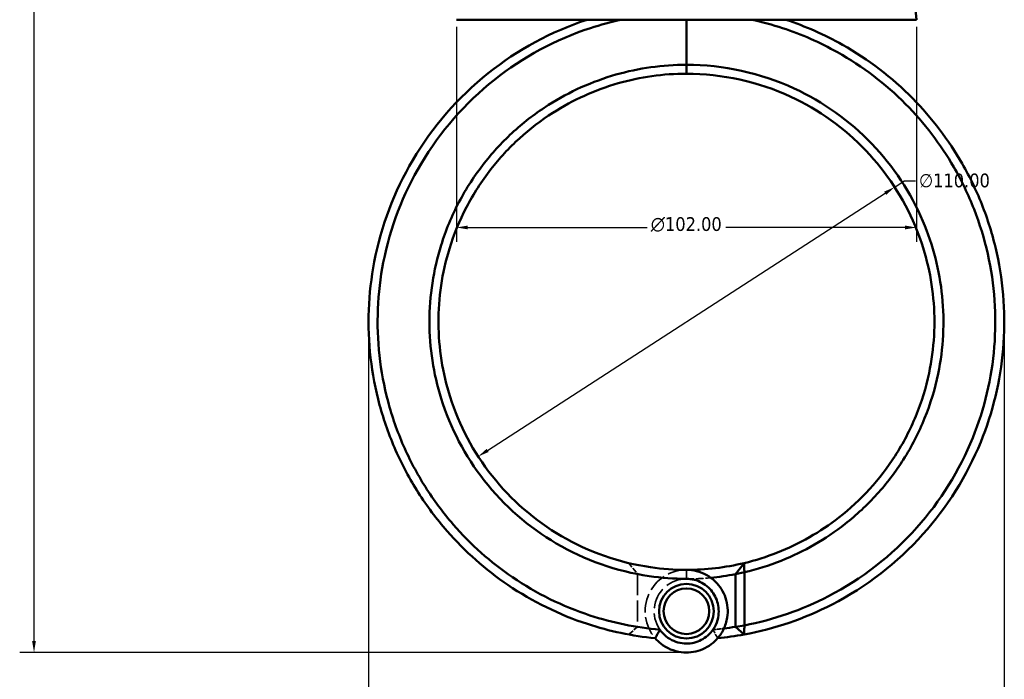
# Model space of a CAD drawing. Header units: millimetres. Extents: x 0 to 926, y 0 to 963.
# Tile 3 of 18: x 249 to 468, y 245 to 391. Entities that reach past the tile are written whole.
import ezdxf

# ---------------------------------------------------------------- set-up
doc = ezdxf.new("R2010")
doc.units = ezdxf.units.MM
doc.linetypes.add('DASHED', pattern=[0.2067, 0.1654, -0.0413])
for name, color, linetype, lineweight in [('Dimension (ANSI)', 7, 'Continuous', 25), ('Hidden (ANSI)', 7, 'DASHED', 35), ('Hidden Narrow (ANSI)', 7, 'DASHED', 25), ('Visible (ANSI)', 7, 'Continuous', 50), ('Visible Narrow (ANSI)', 7, 'Continuous', 35)]:
    doc.layers.add(name, color=color, linetype=linetype, lineweight=lineweight)
doc.styles.add('Note Text (ANSI)', font='tahoma.ttf')
doc.dimstyles.new('Default - mm (ANSI)', dxfattribs={"dimtxt": 3.048, "dimasz": 2.5, "dimexe": 3.175, "dimexo": 1.6002, "dimgap": 0.8, "dimtad": 0, "dimtoh": 1, "dimrnd": 1e-08, "dimzin": 4, "dimdsep": 46, "dimtxsty": 'Note Text (ANSI)', "dimcen": 0.09, "dimdle": 10, "dimclrd": 256, "dimclre": 256, "dimclrt": 256, "dimadec": 1, "dimazin": 1, "dimtfac": 1, "dimtofl": 0, "dimtmove": 0, "dimatfit": 3, "dimfxl": 1, "dimtolj": 1, "dimtzin": 4, "dimlwd": -1, "dimlwe": -1, "dimarcsym": 0})

# ---------------------------------------------------------------- blocks, each defined once
blk = doc.blocks.new('*D6')
at = {"layer": 'Defpoints', "color": 0, "transparency": 16777216}
for p in [(443.42, 353.74), (351.05, 294.01)]:
    blk.add_point(p, dxfattribs=at)
at = {"layer": 'Dimension (ANSI)', "transparency": 16777216}
for p, q in [((443.42, 353.74), (445.52, 355.1)), ((445.52, 355.1), (448.02, 355.1)), ((353.15, 295.36), (441.32, 352.38))]:
    blk.add_line(p, q, dxfattribs=at)
for points in [[(441.09, 352.73), (441.55, 352.03), (443.42, 353.74)], [(352.92, 295.71), (353.38, 295.01), (351.05, 294.01)]]:
    blk.add_solid(points, dxfattribs=at)
at = {"layer": 'Dimension (ANSI)', "transparency": 16777216, "insert": (448.82, 356.74), "char_height": 3.048, "attachment_point": 1, "style": 'Note Text (ANSI)'}
blk.add_mtext('\\A1;∅110.00', dxfattribs=at)
blk = doc.blocks.new('*D7')
at = {"layer": 'Defpoints', "color": 0, "transparency": 16777216}
for p in [(467.69, 326.49), (326.74, 323.87), (467.69, 186.99)]:
    blk.add_point(p, dxfattribs=at)
at = {"layer": 'Dimension (ANSI)', "transparency": 16777216}
for p, q in [((467.69, 324.89), (467.69, 183.81)), ((326.74, 322.27), (326.74, 183.81)), ((329.24, 186.99), (429.92, 186.99)), ((465.19, 186.99), (443.55, 186.99))]:
    blk.add_line(p, q, dxfattribs=at)
for points in [[(329.24, 187.4), (329.24, 186.57), (326.74, 186.99)], [(465.19, 187.4), (465.19, 186.57), (467.69, 186.99)]]:
    blk.add_solid(points, dxfattribs=at)
at = {"layer": 'Dimension (ANSI)', "transparency": 16777216, "insert": (430.72, 188.57), "char_height": 3.048, "attachment_point": 1, "style": 'Note Text (ANSI)'}
blk.add_mtext('\\A1;140.95', dxfattribs=at)
blk = doc.blocks.new('*D8')
at = {"layer": 'Defpoints', "color": 0, "transparency": 16777216}
for p in [(252.54, 523.55), (381.94, 523.55), (397.84, 250.57)]:
    blk.add_point(p, dxfattribs=at)
at = {"layer": 'Dimension (ANSI)', "transparency": 16777216}
for p, q in [((380.34, 523.55), (249.36, 523.55)), ((252.54, 521.05), (252.54, 432.54)), ((252.54, 253.07), (252.54, 418.6)), ((396.24, 250.57), (249.36, 250.57))]:
    blk.add_line(p, q, dxfattribs=at)
for points in [[(252.12, 521.05), (252.95, 521.05), (252.54, 523.55)], [(252.12, 253.07), (252.95, 253.07), (252.54, 250.57)]]:
    blk.add_solid(points, dxfattribs=at)
at = {"layer": 'Dimension (ANSI)', "transparency": 16777216, "insert": (250.94, 419.4), "char_height": 3.048, "attachment_point": 1, "rotation": 90, "style": 'Note Text (ANSI)'}
blk.add_mtext('\\A1;272.98', dxfattribs=at)
blk = doc.blocks.new('*D11')
at = {"layer": 'Defpoints', "color": 0, "transparency": 16777216}
for p in [(346.24, 390.85), (448.24, 390.85), (346.24, 344.78)]:
    blk.add_point(p, dxfattribs=at)
at = {"layer": 'Dimension (ANSI)', "transparency": 16777216}
for p, q in [((346.24, 389.25), (346.24, 341.61)), ((448.24, 389.25), (448.24, 341.61)), ((348.74, 344.78), (388.52, 344.78)), ((445.74, 344.78), (405.95, 344.78))]:
    blk.add_line(p, q, dxfattribs=at)
for points in [[(348.74, 345.2), (348.74, 344.37), (346.24, 344.78)], [(445.74, 345.2), (445.74, 344.37), (448.24, 344.78)]]:
    blk.add_solid(points, dxfattribs=at)
at = {"layer": 'Dimension (ANSI)', "transparency": 16777216, "insert": (389.32, 347.07), "char_height": 3.048, "attachment_point": 1, "style": 'Note Text (ANSI)'}
blk.add_mtext('\\A1;{\\fAIGDT|b0|i0;\\H3.0480;\\ln}\\fTahoma|b0|i0;\\H3.0480;102.00', dxfattribs=at)

msp = doc.modelspace()

# ---------------------------------------------------------------- linework, layer by layer
at = {"layer": 'Hidden (ANSI)', "ltscale": 7.016547}
msp.add_line((384.433, 270.384), (386.386, 267.954), dxfattribs=at)
at = {"layer": 'Hidden (ANSI)', "ltscale": 28.247301}
msp.add_line((386.386, 267.915), (386.386, 256.238), dxfattribs=at)
at = {"layer": 'Hidden (ANSI)', "ltscale": 6.189257}
msp.add_line((386.386, 256.213), (384.415, 254.549), dxfattribs=at)
at = {"layer": 'Hidden (ANSI)', "ltscale": 25.314264}
msp.add_arc((397.236, 259.713), 9.16, 90, 220.91607, dxfattribs=at)
at = {"layer": 'Hidden (ANSI)', "ltscale": 26.406904}
msp.add_arc((397.236, 323.873), 57, 259.02674, 270, dxfattribs=at)
at = {"layer": 'Hidden (ANSI)', "ltscale": 28.438055}
for start, end in [(90, 325.19061), (214.80939, 90)]:
    msp.add_arc((397.236, 259.713), 7.16, start, end, dxfattribs=at)
at = {"layer": 'Hidden (ANSI)', "ltscale": 10.260382}
msp.add_arc((397.236, 323.873), 57, 270, 275.41489, dxfattribs=at)
at = {"layer": 'Hidden (ANSI)', "ltscale": 9.542219}
msp.add_arc((397.236, 323.873), 68.5, 260.8863, 265.07675, dxfattribs=at)
at = {"layer": 'Hidden (ANSI)', "ltscale": 4.674237}
msp.add_arc((397.236, 323.873), 68.5, 274.92325, 276.97596, dxfattribs=at)
at = {"layer": 'Hidden (ANSI)', "ltscale": 0.103044}
msp.add_rational_spline([(386.386, 267.915), (386.386, 267.934), (386.386, 267.954)], [1.16932396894, 1.16933031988, 1.1693365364], degree=2, dxfattribs=at)
at = {"layer": 'Hidden (ANSI)', "ltscale": 0.066368}
msp.add_rational_spline([(386.386, 256.213), (386.386, 256.225), (386.386, 256.238)], [1.39367991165, 1.3938952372, 1.39411055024], degree=2, dxfattribs=at)
at = {"layer": 'Hidden (ANSI)', "ltscale": 5.63256}
for points in [[(390.314, 253.714), (390.644, 254.351), (390.994, 254.997), (391.357, 255.626)], [(403.115, 255.626), (403.479, 254.997), (403.828, 254.351), (404.158, 253.714)]]:
    msp.add_open_spline(points, degree=3, dxfattribs=at)
at = {"layer": 'Hidden Narrow (ANSI)', "ltscale": 0.045601}
msp.add_line((397.236, 266.874), (397.236, 266.891), dxfattribs=at)
at = {"layer": 'Visible (ANSI)'}
for p, q in [((447.441, 399.935), (448.236, 390.848)), ((346.236, 390.848), (448.236, 390.848)), ((397.236, 390.848), (397.236, 380.854)), ((397.236, 380.854), (397.236, 390.848)), ((397.236, 378.873), (397.236, 380.854)), ((397.236, 380.854), (397.236, 378.873)), ((408.086, 267.954), (410.039, 270.384)), ((410.086, 268.359), (408.086, 267.954)), ((408.086, 267.954), (408.086, 256.213)), ((410.086, 256.571), (410.086, 268.359)), ((408.086, 256.213), (410.086, 256.571)), ((410.058, 254.549), (408.086, 256.213))]:
    msp.add_line(p, q, dxfattribs=at)
for radius in [6.06, 5.06]:
    msp.add_circle((397.236, 259.713), radius, dxfattribs=at)
for radius, start, end in [(55, 270, 283.46112), (57, 275.41489, 280.97326), (68.5, 276.97596, 279.1137), (70.5, 275.63458, 280.47851)]:
    msp.add_arc((397.236, 323.873), radius, start, end, dxfattribs=at)
for points, knots in [([(375.223, 390.848), (367.267, 388.233), (359.786, 384.187), (346.566, 373.631), (340.872, 367.074), (332.417, 352.755), (329.517, 345.079), (326.656, 330.15), (326.384, 322.957), (327.19, 315.89), (327.592, 312.357), (328.263, 308.855), (330.123, 301.994), (331.312, 298.635), (334.183, 292.137), (335.864, 288.997), (339.679, 283.008), (341.812, 280.158), (348.116, 272.943), (352.67, 268.914), (363.096, 261.842), (369.049, 258.92), (380.163, 255.279), (385.211, 254.217), (390.314, 253.714)], [0.3163412, 0.3163412, 0.3163412, 0.3163412, 0.6713834, 0.6713834, 1.034028, 1.034028, 1.377619, 1.377619, 1.6804056, 1.6804056, 1.6804056, 1.8317989, 1.8317989, 1.9831922, 1.9831922, 2.1345855, 2.1345855, 2.2859788, 2.2859788, 2.5433475, 2.5433475, 2.8238073, 2.8238073, 3.0428641, 3.0428641, 3.0428641, 3.0428641]), ([(391.363, 255.606), (386.089, 256.06), (380.867, 257.129), (369.756, 260.784), (363.956, 263.643), (353.809, 270.559), (349.381, 274.497), (343.259, 281.545), (341.19, 284.327), (337.494, 290.173), (335.868, 293.236), (333.096, 299.572), (331.95, 302.846), (330.165, 309.529), (329.526, 312.938), (329.147, 316.376), (328.391, 323.252), (328.683, 330.242), (331.518, 344.734), (334.361, 352.174), (342.61, 366.036), (348.148, 372.375), (360.979, 382.57), (368.229, 386.472), (375.932, 388.994), (378.179, 389.729), (380.465, 390.349), (382.777, 390.848)], [-3.0557292, -3.0557292, -3.0557292, -3.0557292, -2.8238073, -2.8238073, -2.5433475, -2.5433475, -2.2859788, -2.2859788, -2.1345855, -2.1345855, -1.9831922, -1.9831922, -1.8317989, -1.8317989, -1.6804056, -1.6804056, -1.6804056, -1.377619, -1.377619, -1.034028, -1.034028, -0.6713834, -0.6713834, -0.3163412, -0.3163412, -0.3163412, -0.2127394, -0.2127394, -0.2127394, -0.2127394]), ([(410.058, 254.549), (416.828, 255.801), (423.414, 258.052), (437.124, 265.119), (443.995, 270.423), (455.091, 282.786), (459.442, 289.726), (465.185, 303.782), (466.872, 310.772), (467.479, 317.86), (467.783, 321.404), (467.817, 324.972), (467.348, 332.075), (466.844, 335.609), (465.307, 342.563), (464.274, 345.983), (461.703, 352.629), (460.165, 355.856), (455.376, 364.205), (451.678, 369.073), (442.821, 378.049), (437.57, 382.065), (427.856, 387.543), (423.624, 389.41), (419.25, 390.848)], [0.1836005, 0.1836005, 0.1836005, 0.1836005, 0.4777172, 0.4777172, 0.842243, 0.842243, 1.1864566, 1.1864566, 1.4892735, 1.4892735, 1.4892735, 1.640682, 1.640682, 1.7920905, 1.7920905, 1.9434989, 1.9434989, 2.0949074, 2.0949074, 2.3523018, 2.3523018, 2.630053, 2.630053, 2.8252515, 2.8252515, 2.8252515, 2.8252515]), ([(411.695, 390.848), (414.007, 390.349), (416.293, 389.729), (418.541, 388.994), (422.776, 387.607), (426.875, 385.806), (436.291, 380.52), (441.387, 376.643), (449.995, 367.968), (453.595, 363.26), (458.268, 355.176), (459.772, 352.05), (462.29, 345.608), (463.306, 342.291), (464.824, 335.542), (465.327, 332.109), (465.81, 325.208), (465.79, 321.739), (465.509, 318.292), (464.945, 311.397), (463.33, 304.589), (457.788, 290.887), (453.574, 284.112), (442.798, 272.035), (436.113, 266.848), (422.864, 259.988), (416.565, 257.808), (410.086, 256.571)], [-2.9288532, -2.9288532, -2.9288532, -2.9288532, -2.8252515, -2.8252515, -2.8252515, -2.630053, -2.630053, -2.3523018, -2.3523018, -2.0949074, -2.0949074, -1.9434989, -1.9434989, -1.7920905, -1.7920905, -1.640682, -1.640682, -1.4892735, -1.4892735, -1.4892735, -1.1864566, -1.1864566, -0.842243, -0.842243, -0.4777172, -0.4777172, -0.1887605, -0.1887605, -0.1887605, -0.1887605]), ([(397.236, 380.854), (391.957, 380.854), (386.679, 380.116), (376.336, 377.168), (371.289, 374.902), (363.949, 370.24), (361.378, 368.283), (356.602, 363.962), (354.398, 361.6), (350.279, 356.357), (348.395, 353.452), (345.184, 347.349), (343.857, 344.153), (341.113, 335.373), (340.236, 329.623), (340.236, 323.873), (340.236, 318.123), (341.113, 312.373), (344.885, 300.303), (348.148, 294.101), (356.799, 283.09), (362.246, 278.333), (374.683, 271.034), (381.708, 268.562), (391.688, 267.095), (394.462, 266.892), (397.236, 266.892)], [-3.1415927, -3.1415927, -3.1415927, -3.1415927, -2.8638463, -2.8638463, -2.5757088, -2.5757088, -2.4062161, -2.4062161, -2.2367234, -2.2367234, -2.0551872, -2.0551872, -1.873651, -1.873651, -1.5707963, -1.5707963, -1.5707963, -1.2679417, -1.2679417, -0.9048692, -0.9048692, -0.5307408, -0.5307408, -0.1459544, -0.1459544, 0, 0, 0, 0]), ([(410.086, 268.359), (412.863, 269.001), (415.591, 269.852), (423.33, 272.919), (428.127, 275.673), (434.965, 281.04), (437.329, 283.243), (441.651, 288.015), (443.609, 290.584), (447.187, 296.21), (448.773, 299.288), (451.362, 305.679), (452.366, 308.992), (454.223, 317.997), (454.525, 323.801), (453.956, 329.519), (453.386, 335.238), (451.945, 340.869), (446.999, 352.502), (443.139, 358.35), (433.446, 368.449), (427.56, 372.642), (413.652, 379.053), (405.447, 380.854), (397.236, 380.854)], [-2.9142727, -2.9142727, -2.9142727, -2.9142727, -2.764311, -2.764311, -2.476217, -2.476217, -2.30675, -2.30675, -2.1372829, -2.1372829, -1.9557219, -1.9557219, -1.7741609, -1.7741609, -1.4715087, -1.4715087, -1.4715087, -1.1688566, -1.1688566, -0.8058694, -0.8058694, -0.4319915, -0.4319915, 0, 0, 0, 0]), ([(397.236, 268.873), (394.574, 268.873), (391.911, 269.067), (382.331, 270.468), (375.584, 272.829), (363.618, 279.811), (358.367, 284.364), (350.001, 294.927), (346.83, 300.885), (343.139, 312.504), (342.264, 318.047), (342.237, 323.599), (342.209, 329.151), (343.029, 334.711), (345.641, 343.213), (346.91, 346.311), (349.991, 352.228), (351.802, 355.048), (355.77, 360.14), (357.896, 362.436), (362.507, 366.636), (364.993, 368.54), (372.093, 373.076), (376.98, 375.282), (387.001, 378.154), (392.119, 378.873), (397.236, 378.873)], [0, 0, 0, 0, 0.1459544, 0.1459544, 0.5307408, 0.5307408, 0.9048692, 0.9048692, 1.2679417, 1.2679417, 1.5707963, 1.5707963, 1.5707963, 1.873651, 1.873651, 2.0551872, 2.0551872, 2.2367234, 2.2367234, 2.4062161, 2.4062161, 2.5757088, 2.5757088, 2.8638463, 2.8638463, 3.1415927, 3.1415927, 3.1415927, 3.1415927]), ([(397.236, 378.873), (405.196, 378.873), (413.151, 377.118), (426.615, 370.876), (432.307, 366.795), (441.659, 356.982), (445.371, 351.305), (450.102, 340.03), (451.469, 334.58), (451.992, 329.053), (452.514, 323.527), (452.194, 317.925), (450.36, 309.249), (449.377, 306.059), (446.854, 299.912), (445.313, 296.954), (441.846, 291.553), (439.952, 289.088), (435.777, 284.513), (433.497, 282.403), (426.908, 277.265), (422.294, 274.631), (415.007, 271.759), (412.544, 270.983), (410.039, 270.384)], [0, 0, 0, 0, 0.4319915, 0.4319915, 0.8058694, 0.8058694, 1.1688566, 1.1688566, 1.4715087, 1.4715087, 1.4715087, 1.7741609, 1.7741609, 1.9557219, 1.9557219, 2.1372829, 2.1372829, 2.30675, 2.30675, 2.476217, 2.476217, 2.764311, 2.764311, 2.9054762, 2.9054762, 2.9054762, 2.9054762]), ([(390.314, 253.714), (390.706, 253.262), (391.141, 252.85), (392.907, 251.475), (394.471, 250.829), (397.521, 250.444), (398.993, 250.608), (401.699, 251.586), (402.934, 252.397), (404.54, 254.111), (405.061, 254.865), (405.462, 255.683), (405.862, 256.5), (406.142, 257.381), (406.513, 259.74), (406.387, 261.258), (405.449, 264.01), (404.671, 265.253), (402.503, 267.376), (401.055, 268.194), (398.757, 268.778), (397.996, 268.873), (397.236, 268.873)], [-4.0214066, -4.0214066, -4.0214066, -4.0214066, -3.8218289, -3.8218289, -3.2709909, -3.2709909, -2.7840076, -2.7840076, -2.3010087, -2.3010087, -1.9991344, -1.9991344, -1.9991344, -1.6972602, -1.6972602, -1.2142613, -1.2142613, -0.754496, -0.754496, -0.2416886, -0.2416886, 0, 0, 0, 0]), ([(410.086, 268.359), (410.078, 268.696), (410.07, 269.033), (410.055, 269.708), (410.047, 270.046), (410.039, 270.384)], [-0.3050467, -0.3050467, -0.3050467, -0.3050467, -0.15256078, -0.15256078, 0, 0, 0, 0]), ([(397.236, 266.892), (397.811, 266.892), (398.387, 266.822), (400.131, 266.392), (401.241, 265.789), (402.934, 264.198), (403.559, 263.257), (404.348, 261.139), (404.485, 259.955), (404.247, 258.087), (404.047, 257.383), (403.746, 256.725), (403.446, 256.067), (403.046, 255.455), (401.794, 254.057), (400.814, 253.389), (398.649, 252.58), (397.464, 252.444), (395.014, 252.763), (393.762, 253.299), (392.215, 254.551), (391.75, 255.051), (391.363, 255.606)], [0, 0, 0, 0, 0.2416886, 0.2416886, 0.754496, 0.754496, 1.2142613, 1.2142613, 1.6972602, 1.6972602, 1.9991344, 1.9991344, 1.9991344, 2.3010087, 2.3010087, 2.7840076, 2.7840076, 3.2709909, 3.2709909, 3.8218289, 3.8218289, 4.1046277, 4.1046277, 4.1046277, 4.1046277]), ([(391.363, 255.606), (391.183, 255.294), (391.007, 254.979), (390.664, 254.348), (390.495, 254.03), (390.33, 253.712)], [-0.27669932, -0.27669932, -0.27669932, -0.27669932, -0.13854961, -0.13854961, 0, 0, 0, 0]), ([(410.058, 254.549), (410.063, 254.886), (410.067, 255.222), (410.077, 255.896), (410.082, 256.233), (410.086, 256.571)], [-0.26552249, -0.26552249, -0.26552249, -0.26552249, -0.13277778, -0.13277778, 0, 0, 0, 0])]:
    msp.add_open_spline(points, degree=3, knots=knots, dxfattribs=at)
msp.add_open_spline([(390.33, 253.712), (390.325, 253.713), (390.319, 253.713), (390.314, 253.714)], degree=3, dxfattribs=at)
at = {"layer": 'Visible Narrow (ANSI)'}
msp.add_line((397.236, 266.991), (397.236, 268.774), dxfattribs=at)

# ---------------------------------------------------------------- dimensions: what is measured, and where the dimension line sits
at = {"layer": 'Dimension (ANSI)'}
for base, p1, p2, angle, picture, middle in [((252.536, 523.553), (397.835, 250.573), (381.936, 523.553), 90, '*D8', (252.536, 425.573)), ((467.688, 186.987), (326.736, 323.873), (467.688, 326.487), 180, '*D7', (436.736, 186.987))]:
    dim = msp.add_linear_dim(base=base, p1=p1, p2=p2, angle=angle, dimstyle='Default - mm (ANSI)', override={"dimgap": 0.8, "dimtoh": 0, "dimdec": 2, "dimtol": 0, "dimlim": 0, "dimtp": 0, "dimtm": 0, "dimtdec": 2, "dimatfit": 1}, dxfattribs=at)
    dim.commit()
    dim.dimension.update_dxf_attribs({"geometry": picture, "text_midpoint": middle, "dimtype": 160})
dim = msp.add_linear_dim(base=(346.236, 344.782), p1=(448.236, 390.848), p2=(346.236, 390.848), angle=180, text='{\\fAIGDT|b0|i0;\\H3.0480;\\ln}\\fTahoma|b0|i0;\\H3.0480;<>', dimstyle='Default - mm (ANSI)', override={"dimgap": 0.8, "dimtoh": 0, "dimdec": 2, "dimtol": 0, "dimlim": 0, "dimtp": 0, "dimtm": 0, "dimtdec": 2, "dimatfit": 1}, dxfattribs=at)
dim.commit()
dim.dimension.update_dxf_attribs({"geometry": '*D11', "text_midpoint": (397.236, 344.782), "dimtype": 160})
dim = msp.add_diameter_dim_2p(p1=(351.052, 294.007), p2=(443.42, 353.739), dimstyle='Default - mm (ANSI)', override={"dimgap": 0.8, "dimtih": 1, "dimdec": 2, "dimlfac": 1, "dimtol": 0, "dimlim": 0, "dimtp": 0, "dimtm": 0, "dimtdec": 2, "dimtofl": 1, "dimatfit": 2}, dxfattribs=at)
dim.commit()
dim.dimension.update_dxf_attribs({"geometry": '*D6', "text_midpoint": (456.66, 355.097), "dimtype": 163})

doc.saveas('drawing.dxf')
